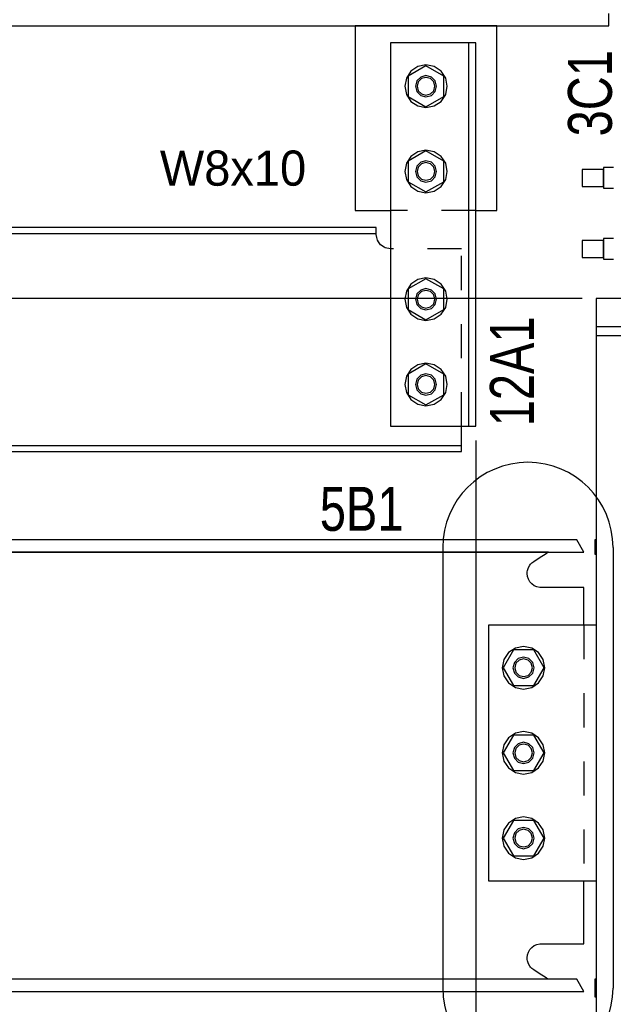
# Model space of a CAD drawing. Header units: inches. Extents: x -17.2 to 17.5, y -11.2 to 11.2.
# Tile 29 of 38: x 5.8 to 7.5, y 1.5 to 4.3. Entities that reach past the tile are written whole.
import ezdxf
from ezdxf.enums import TextEntityAlignment as Align

# ---------------------------------------------------------------- set-up
doc = ezdxf.new("R2010")
doc.units = ezdxf.units.IN
doc.header["$LTSCALE"] = 2.5
doc.header["$MEASUREMENT"] = 0
doc.linetypes.add('SDS2_5', pattern=[0.04, 0.02, -0.02])
doc.layers.add('Layer_0', color=7, linetype='Continuous')

msp = doc.modelspace()

# ---------------------------------------------------------------- linework, layer by layer
at = {"color": 1, "linetype": 'SDS2_5'}
for p, q in [((7.1239, 3.7826), (6.8739, 3.7826)), ((7.0822, 3.6701), (6.8739, 3.6701)), ((7.0822, 3.1493), (7.0822, 3.6701)), ((7.4416, 2.5659), (7.4416, 1.8159))]:
    msp.add_line(p, q, dxfattribs=at)
at = {"color": 1, "linetype": 'Continuous'}
for p, q in [((7.4364, 3.5243), (2.3018, 3.5243)), ((7.4364, 3.5243), (2.3018, 3.5243)), ((7.4364, 3.5243), (3.3643, 3.5243)), ((7.1239, 3.1076), (7.1239, -2.021))]:
    msp.add_line(p, q, dxfattribs=at)
at = {"color": 4, "linetype": 'Continuous'}
for p, q in [((7.0271, 2.7937), (7.0271, 1.5007)), ((7.5271, 2.7937), (7.5271, 1.5007))]:
    msp.add_line(p, q, dxfattribs=at)
for centre, start, end in [((7.2771, 2.7937), 0, 180), ((7.2771, 1.5007), 180, 0)]:
    msp.add_arc(centre, 0.25, start, end, dxfattribs=at)
at = {"layer": 'Layer_0', "color": 2, "linetype": 'Continuous'}
for p, q in [((7.5145, 4.3243), (7.5145, 4.3609)), ((4.228, 4.3243), (7.5145, 4.3243)), ((7.1864, 4.3243), (6.7697, 4.3243)), ((6.7697, 4.3243), (6.7697, 4.1472)), ((7.1864, 4.1472), (7.1864, 4.3243)), ((7.0718, 4.2743), (6.8739, 4.2743)), ((6.8739, 4.2743), (6.8739, 4.1472)), ((7.0837, 4.2743), (7.0718, 4.2743)), ((7.0939, 4.2743), (7.0837, 4.2743)), ((7.1007, 4.2743), (7.0939, 4.2743)), ((7.103, 4.2743), (7.1007, 4.2743)), ((7.103, 4.2743), (7.103, 3.1493)), ((7.1239, 4.2743), (7.103, 4.2743)), ((7.1239, 3.1493), (7.1239, 4.2743)), ((6.7697, 4.1472), (6.7697, 3.8972)), ((6.8739, 4.1472), (6.8739, 3.8972)), ((7.1864, 3.8972), (7.1864, 4.1472)), ((6.7697, 3.8972), (6.7697, 3.7826)), ((6.8739, 3.8972), (6.8739, 3.5222)), ((7.1864, 3.7826), (7.1864, 3.8972)), ((6.7697, 3.7826), (6.8739, 3.7826)), ((7.1239, 3.7826), (7.1864, 3.7826)), ((6.8322, 3.7326), (5.3947, 3.7326)), ((6.8322, 3.7155), (6.8322, 3.7326)), ((5.3947, 3.7155), (6.8322, 3.7155)), ((6.8322, 3.7125), (6.8322, 3.7155)), ((6.8322, 3.7118), (6.8322, 3.7125)), ((6.8338, 3.7038), (6.8322, 3.7118)), ((6.8354, 3.6958), (6.8338, 3.7038)), ((6.8388, 3.6907), (6.8354, 3.6958)), ((6.8444, 3.6823), (6.8388, 3.6907)), ((6.8549, 3.6753), (6.8444, 3.6823)), ((6.8579, 3.6733), (6.8549, 3.6753)), ((6.8739, 3.6701), (6.8579, 3.6733)), ((6.8739, 3.5222), (6.8739, 3.2722)), ((7.6447, 3.5243), (7.478, 3.5243)), ((7.478, 3.5243), (7.478, 3.4409)), ((7.6447, 3.4409), (7.478, 3.4409)), ((7.478, 3.4409), (7.478, 3.4149)), ((7.6447, 3.4149), (7.478, 3.4149)), ((7.478, 3.4149), (7.478, 2.9826)), ((6.8739, 3.2722), (6.8739, 3.1493)), ((6.8739, 3.1493), (7.0718, 3.1493)), ((7.0718, 3.1493), (7.0837, 3.1493)), ((7.0822, 3.1324), (7.0822, 3.1493)), ((7.0822, 3.117), (7.0822, 3.1324)), ((7.0837, 3.1493), (7.0939, 3.1493)), ((7.0939, 3.1493), (7.1007, 3.1493)), ((7.1007, 3.1493), (7.103, 3.1493)), ((7.103, 3.1493), (7.1239, 3.1493)), ((7.0822, 3.0922), (5.3947, 3.0922)), ((7.0822, 3.104), (7.0822, 3.117)), ((7.0822, 3.0953), (7.0822, 3.104)), ((7.0822, 3.0922), (7.0822, 3.0953)), ((7.0822, 3.0751), (7.0822, 3.0922)), ((5.3947, 3.0751), (7.0822, 3.0751)), ((7.478, 2.9826), (7.478, 2.6076)), ((7.4209, 2.8159), (3.8947, 2.8159)), ((7.4416, 2.7801), (7.4209, 2.8159)), ((7.478, 2.8159), (7.4741, 2.8159)), ((7.4741, 2.8159), (7.4741, 2.7743)), ((3.8947, 2.7801), (7.3374, 2.7801)), ((7.3374, 2.7801), (5.4676, 2.7801)), ((7.3106, 2.7631), (7.3304, 2.7757)), ((7.3304, 2.7757), (7.3374, 2.7801)), ((7.3374, 2.7801), (7.4416, 2.7801)), ((7.4741, 2.7743), (7.478, 2.7743)), ((7.2849, 2.7444), (7.2887, 2.7486)), ((7.2887, 2.7486), (7.2943, 2.7527)), ((7.2943, 2.7528), (7.3106, 2.7631)), ((7.2943, 2.7527), (7.2943, 2.7528)), ((7.2749, 2.7176), (7.2754, 2.7222)), ((7.2758, 2.7089), (7.2749, 2.7176)), ((7.2754, 2.7222), (7.2758, 2.7263)), ((7.2758, 2.7263), (7.2785, 2.7346)), ((7.2785, 2.7346), (7.2829, 2.7421)), ((7.2829, 2.7421), (7.2849, 2.7444)), ((7.2785, 2.7007), (7.2758, 2.7089)), ((7.2829, 2.6931), (7.2785, 2.7007)), ((7.2887, 2.6866), (7.2829, 2.6931)), ((7.2957, 2.6815), (7.2887, 2.6866)), ((7.3037, 2.678), (7.2957, 2.6815)), ((7.3122, 2.6762), (7.3037, 2.678)), ((7.3165, 2.6762), (7.3122, 2.6762)), ((7.3166, 2.6759), (7.3165, 2.6762)), ((7.4416, 2.6759), (7.3166, 2.6759)), ((7.4416, 2.5659), (7.4416, 2.6759)), ((7.478, 2.6076), (7.478, 1.6993)), ((7.478, 2.5659), (7.1616, 2.5659)), ((7.1616, 2.5659), (7.1616, 2.4409)), ((7.1616, 2.4409), (7.1616, 2.1909)), ((7.1616, 2.1909), (7.1616, 1.9409)), ((7.1616, 1.9409), (7.1616, 1.8159)), ((7.1616, 1.8159), (7.478, 1.8159)), ((7.4416, 1.6309), (7.4416, 1.8159)), ((7.478, 1.6993), (7.478, 1.3243)), ((7.2829, 1.6138), (7.2887, 1.6202)), ((7.2887, 1.6202), (7.2957, 1.6254)), ((7.2957, 1.6254), (7.3037, 1.6289)), ((7.3037, 1.6289), (7.3122, 1.6307)), ((7.3122, 1.6307), (7.3165, 1.6307)), ((7.3165, 1.6307), (7.3166, 1.6309)), ((7.3166, 1.6309), (7.4416, 1.6309)), ((7.2749, 1.5893), (7.2758, 1.5979)), ((7.2754, 1.5847), (7.2749, 1.5893)), ((7.2758, 1.5979), (7.2785, 1.6062)), ((7.2785, 1.6062), (7.2829, 1.6138)), ((7.2758, 1.5806), (7.2754, 1.5847)), ((7.2785, 1.5723), (7.2758, 1.5806)), ((7.2829, 1.5648), (7.2785, 1.5723)), ((7.2849, 1.5625), (7.2829, 1.5648)), ((7.2887, 1.5583), (7.2849, 1.5625)), ((7.2943, 1.5542), (7.2887, 1.5583)), ((7.2943, 1.5541), (7.2943, 1.5542)), ((7.3106, 1.5437), (7.2943, 1.5541)), ((7.3304, 1.5312), (7.3106, 1.5437)), ((7.3374, 1.5268), (3.8947, 1.5268)), ((7.3374, 1.5268), (7.3304, 1.5312)), ((7.4209, 1.5268), (7.3374, 1.5268)), ((7.4416, 1.4909), (7.4209, 1.5268)), ((7.478, 1.5268), (7.4741, 1.5268)), ((7.4741, 1.5268), (7.4741, 1.4747)), ((3.8947, 1.4909), (7.4416, 1.4909)), ((7.4741, 1.4747), (7.478, 1.4747))]:
    msp.add_line(p, q, dxfattribs=at)
at = {"layer": 'Layer_0', "color": 1, "linetype": 'Continuous'}
for p, q in [((6.9338, 4.1914), (6.9203, 4.1711)), ((6.978, 4.2073), (6.9259, 4.1773)), ((6.9541, 4.2049), (6.9338, 4.1914)), ((6.978, 4.2097), (6.9541, 4.2049)), ((7.002, 4.2049), (6.978, 4.2097)), ((7.0301, 4.1773), (6.978, 4.2073)), ((7.0222, 4.1914), (7.002, 4.2049)), ((7.0358, 4.1711), (7.0222, 4.1914)), ((6.9203, 4.1711), (6.9155, 4.1472)), ((6.9259, 4.1773), (6.9259, 4.1472)), ((6.951, 4.1628), (6.9468, 4.1472)), ((6.9624, 4.1743), (6.951, 4.1628)), ((6.965, 4.1697), (6.9555, 4.1602)), ((6.978, 4.1784), (6.9624, 4.1743)), ((6.978, 4.1732), (6.965, 4.1697)), ((6.9937, 4.1743), (6.978, 4.1784)), ((6.9911, 4.1697), (6.978, 4.1732)), ((7.0006, 4.1602), (6.9911, 4.1697)), ((7.0051, 4.1628), (6.9937, 4.1743)), ((7.0093, 4.1472), (7.0051, 4.1628)), ((7.0301, 4.1472), (7.0301, 4.1773)), ((7.0405, 4.1472), (7.0358, 4.1711)), ((6.9155, 4.1472), (6.9203, 4.1233)), ((6.9259, 4.1472), (6.9259, 4.1171)), ((6.9468, 4.1472), (6.951, 4.1316)), ((6.9555, 4.1602), (6.952, 4.1472)), ((6.952, 4.1472), (6.9555, 4.1342)), ((6.9555, 4.1342), (6.965, 4.1246)), ((6.9911, 4.1246), (7.0006, 4.1342)), ((7.0041, 4.1472), (7.0006, 4.1602)), ((7.0006, 4.1342), (7.0041, 4.1472)), ((7.0051, 4.1316), (7.0093, 4.1472)), ((7.0301, 4.1171), (7.0301, 4.1472)), ((7.0358, 4.1233), (7.0405, 4.1472)), ((6.9203, 4.1233), (6.9338, 4.103)), ((6.9259, 4.1171), (6.978, 4.0871)), ((6.951, 4.1316), (6.9624, 4.1201)), ((6.9624, 4.1201), (6.978, 4.1159)), ((6.965, 4.1246), (6.978, 4.1212)), ((6.978, 4.1212), (6.9911, 4.1246)), ((6.978, 4.1159), (6.9937, 4.1201)), ((6.978, 4.0871), (7.0301, 4.1171)), ((6.9937, 4.1201), (7.0051, 4.1316)), ((7.0222, 4.103), (7.0358, 4.1233)), ((6.9338, 4.103), (6.9541, 4.0895)), ((6.9541, 4.0895), (6.978, 4.0847)), ((6.978, 4.0847), (7.002, 4.0895)), ((7.002, 4.0895), (7.0222, 4.103)), ((6.978, 3.9597), (6.9541, 3.9549)), ((7.002, 3.9549), (6.978, 3.9597)), ((6.9338, 3.9414), (6.9203, 3.9211)), ((6.978, 3.9573), (6.9259, 3.9273)), ((6.9541, 3.9549), (6.9338, 3.9414)), ((7.0301, 3.9273), (6.978, 3.9573)), ((7.0222, 3.9414), (7.002, 3.9549)), ((7.0358, 3.9211), (7.0222, 3.9414)), ((6.9203, 3.9211), (6.9155, 3.8972)), ((6.9259, 3.9273), (6.9259, 3.8972)), ((6.951, 3.9128), (6.9468, 3.8972)), ((6.9624, 3.9243), (6.951, 3.9128)), ((6.9555, 3.9102), (6.952, 3.8972)), ((6.965, 3.9197), (6.9555, 3.9102)), ((6.978, 3.9284), (6.9624, 3.9243)), ((6.978, 3.9232), (6.965, 3.9197)), ((6.9937, 3.9243), (6.978, 3.9284)), ((6.9911, 3.9197), (6.978, 3.9232)), ((7.0006, 3.9102), (6.9911, 3.9197)), ((7.0051, 3.9128), (6.9937, 3.9243)), ((7.0041, 3.8972), (7.0006, 3.9102)), ((7.0093, 3.8972), (7.0051, 3.9128)), ((7.0301, 3.8972), (7.0301, 3.9273)), ((7.0405, 3.8972), (7.0358, 3.9211)), ((7.4989, 3.9034), (7.4364, 3.9034)), ((7.4364, 3.9034), (7.4364, 3.8535)), ((7.5286, 3.9086), (7.4989, 3.9086)), ((7.4989, 3.9086), (7.4989, 3.8483)), ((7.4989, 3.8535), (7.4989, 3.9034)), ((6.9155, 3.8972), (6.9203, 3.8733)), ((6.9203, 3.8733), (6.9338, 3.853)), ((6.9259, 3.8972), (6.9259, 3.8671)), ((6.9468, 3.8972), (6.951, 3.8816)), ((6.951, 3.8816), (6.9624, 3.8701)), ((6.952, 3.8972), (6.9555, 3.8842)), ((6.9555, 3.8842), (6.965, 3.8746)), ((6.965, 3.8746), (6.978, 3.8712)), ((6.978, 3.8712), (6.9911, 3.8746)), ((6.9911, 3.8746), (7.0006, 3.8842)), ((6.9937, 3.8701), (7.0051, 3.8816)), ((7.0006, 3.8842), (7.0041, 3.8972)), ((7.0051, 3.8816), (7.0093, 3.8972)), ((7.0222, 3.853), (7.0358, 3.8733)), ((7.0301, 3.8671), (7.0301, 3.8972)), ((7.0358, 3.8733), (7.0405, 3.8972)), ((6.9259, 3.8671), (6.978, 3.8371)), ((6.9338, 3.853), (6.9541, 3.8395)), ((6.9624, 3.8701), (6.978, 3.8659)), ((6.978, 3.8659), (6.9937, 3.8701)), ((6.978, 3.8371), (7.0301, 3.8671)), ((7.002, 3.8395), (7.0222, 3.853)), ((7.4364, 3.8535), (7.4989, 3.8535)), ((7.4989, 3.8483), (7.5286, 3.8483)), ((6.9541, 3.8395), (6.978, 3.8347)), ((6.978, 3.8347), (7.002, 3.8395)), ((7.5286, 3.7002), (7.4989, 3.7002)), ((7.4989, 3.7002), (7.4989, 3.64)), ((7.4989, 3.695), (7.4364, 3.695)), ((7.4364, 3.695), (7.4364, 3.6452)), ((7.4989, 3.6452), (7.4989, 3.695)), ((7.4364, 3.6452), (7.4989, 3.6452)), ((7.4989, 3.64), (7.5286, 3.64)), ((6.978, 3.5847), (6.9541, 3.5799)), ((7.002, 3.5799), (6.978, 3.5847)), ((6.9338, 3.5664), (6.9203, 3.5461)), ((6.978, 3.5823), (6.9259, 3.5523)), ((6.9541, 3.5799), (6.9338, 3.5664)), ((7.0301, 3.5523), (6.978, 3.5823)), ((7.0222, 3.5664), (7.002, 3.5799)), ((7.0358, 3.5461), (7.0222, 3.5664)), ((6.9203, 3.5461), (6.9155, 3.5222)), ((6.9259, 3.5523), (6.9259, 3.5222)), ((6.951, 3.5378), (6.9468, 3.5222)), ((6.9624, 3.5493), (6.951, 3.5378)), ((6.9555, 3.5352), (6.952, 3.5222)), ((6.965, 3.5447), (6.9555, 3.5352)), ((6.978, 3.5534), (6.9624, 3.5493)), ((6.978, 3.5482), (6.965, 3.5447)), ((6.9937, 3.5493), (6.978, 3.5534)), ((6.9911, 3.5447), (6.978, 3.5482)), ((7.0006, 3.5352), (6.9911, 3.5447)), ((7.0051, 3.5378), (6.9937, 3.5493)), ((7.0041, 3.5222), (7.0006, 3.5352)), ((7.0093, 3.5222), (7.0051, 3.5378)), ((7.0301, 3.5222), (7.0301, 3.5523)), ((7.0405, 3.5222), (7.0358, 3.5461)), ((6.9155, 3.5222), (6.9203, 3.4983)), ((6.9203, 3.4983), (6.9338, 3.478)), ((6.9259, 3.5222), (6.9259, 3.4921)), ((6.9468, 3.5222), (6.951, 3.5066)), ((6.951, 3.5066), (6.9624, 3.4951)), ((6.952, 3.5222), (6.9555, 3.5092)), ((6.9555, 3.5092), (6.965, 3.4996)), ((6.965, 3.4996), (6.978, 3.4962)), ((6.978, 3.4962), (6.9911, 3.4996)), ((6.9911, 3.4996), (7.0006, 3.5092)), ((6.9937, 3.4951), (7.0051, 3.5066)), ((7.0006, 3.5092), (7.0041, 3.5222)), ((7.0051, 3.5066), (7.0093, 3.5222)), ((7.0222, 3.478), (7.0358, 3.4983)), ((7.0301, 3.4921), (7.0301, 3.5222)), ((7.0358, 3.4983), (7.0405, 3.5222)), ((6.9259, 3.4921), (6.978, 3.4621)), ((6.9338, 3.478), (6.9541, 3.4645)), ((6.9624, 3.4951), (6.978, 3.4909)), ((6.978, 3.4909), (6.9937, 3.4951)), ((6.978, 3.4621), (7.0301, 3.4921)), ((7.002, 3.4645), (7.0222, 3.478)), ((6.9541, 3.4645), (6.978, 3.4597)), ((6.978, 3.4597), (7.002, 3.4645)), ((6.978, 3.3323), (6.9259, 3.3023)), ((6.9541, 3.3299), (6.9338, 3.3164)), ((6.978, 3.3347), (6.9541, 3.3299)), ((7.002, 3.3299), (6.978, 3.3347)), ((7.0301, 3.3023), (6.978, 3.3323)), ((7.0222, 3.3164), (7.002, 3.3299)), ((6.9203, 3.2961), (6.9155, 3.2722)), ((6.9338, 3.3164), (6.9203, 3.2961)), ((6.9259, 3.3023), (6.9259, 3.2722)), ((6.9624, 3.2993), (6.951, 3.2878)), ((6.965, 3.2947), (6.9555, 3.2852)), ((6.978, 3.3034), (6.9624, 3.2993)), ((6.978, 3.2982), (6.965, 3.2947)), ((6.9937, 3.2993), (6.978, 3.3034)), ((6.9911, 3.2947), (6.978, 3.2982)), ((7.0006, 3.2852), (6.9911, 3.2947)), ((7.0051, 3.2878), (6.9937, 3.2993)), ((7.0358, 3.2961), (7.0222, 3.3164)), ((7.0301, 3.2722), (7.0301, 3.3023)), ((7.0405, 3.2722), (7.0358, 3.2961)), ((6.9155, 3.2722), (6.9203, 3.2483)), ((6.9259, 3.2722), (6.9259, 3.2421)), ((6.951, 3.2878), (6.9468, 3.2722)), ((6.9468, 3.2722), (6.951, 3.2566)), ((6.9555, 3.2852), (6.952, 3.2722)), ((6.952, 3.2722), (6.9555, 3.2592)), ((7.0041, 3.2722), (7.0006, 3.2852)), ((7.0006, 3.2592), (7.0041, 3.2722)), ((7.0093, 3.2722), (7.0051, 3.2878)), ((7.0051, 3.2566), (7.0093, 3.2722)), ((7.0301, 3.2421), (7.0301, 3.2722)), ((7.0358, 3.2483), (7.0405, 3.2722)), ((6.9203, 3.2483), (6.9338, 3.228)), ((6.9259, 3.2421), (6.978, 3.2121)), ((6.951, 3.2566), (6.9624, 3.2451)), ((6.9555, 3.2592), (6.965, 3.2496)), ((6.9624, 3.2451), (6.978, 3.2409)), ((6.965, 3.2496), (6.978, 3.2462)), ((6.978, 3.2462), (6.9911, 3.2496)), ((6.978, 3.2409), (6.9937, 3.2451)), ((6.978, 3.2121), (7.0301, 3.2421)), ((6.9911, 3.2496), (7.0006, 3.2592)), ((6.9937, 3.2451), (7.0051, 3.2566)), ((7.0222, 3.228), (7.0358, 3.2483)), ((6.9338, 3.228), (6.9541, 3.2145)), ((6.9541, 3.2145), (6.978, 3.2097)), ((6.978, 3.2097), (7.002, 3.2145)), ((7.002, 3.2145), (7.0222, 3.228)), ((7.2344, 2.493), (7.2044, 2.4409)), ((7.2203, 2.4851), (7.2067, 2.4649)), ((7.2406, 2.4987), (7.2203, 2.4851)), ((7.2946, 2.493), (7.2344, 2.493)), ((7.2645, 2.5034), (7.2406, 2.4987)), ((7.2884, 2.4987), (7.2645, 2.5034)), ((7.3087, 2.4851), (7.2884, 2.4987)), ((7.3246, 2.4409), (7.2946, 2.493)), ((7.3222, 2.4649), (7.3087, 2.4851)), ((7.2067, 2.4649), (7.202, 2.4409)), ((7.2374, 2.4566), (7.2332, 2.4409)), ((7.2489, 2.468), (7.2374, 2.4566)), ((7.2515, 2.4635), (7.2419, 2.454)), ((7.2645, 2.4722), (7.2489, 2.468)), ((7.2645, 2.467), (7.2515, 2.4635)), ((7.2801, 2.468), (7.2645, 2.4722)), ((7.2775, 2.4635), (7.2645, 2.467)), ((7.287, 2.454), (7.2775, 2.4635)), ((7.2916, 2.4566), (7.2801, 2.468)), ((7.2957, 2.4409), (7.2916, 2.4566)), ((7.327, 2.4409), (7.3222, 2.4649)), ((7.202, 2.4409), (7.2067, 2.417)), ((7.2044, 2.4409), (7.2344, 2.3889)), ((7.2332, 2.4409), (7.2374, 2.4253)), ((7.2419, 2.454), (7.2384, 2.4409)), ((7.2384, 2.4409), (7.2419, 2.4279)), ((7.2419, 2.4279), (7.2515, 2.4184)), ((7.2775, 2.4184), (7.287, 2.4279)), ((7.2905, 2.4409), (7.287, 2.454)), ((7.287, 2.4279), (7.2905, 2.4409)), ((7.2916, 2.4253), (7.2957, 2.4409)), ((7.2946, 2.3889), (7.3246, 2.4409)), ((7.3222, 2.417), (7.327, 2.4409)), ((7.2067, 2.417), (7.2203, 2.3968)), ((7.2374, 2.4253), (7.2489, 2.4139)), ((7.2489, 2.4139), (7.2645, 2.4097)), ((7.2515, 2.4184), (7.2645, 2.4149)), ((7.2645, 2.4149), (7.2775, 2.4184)), ((7.2645, 2.4097), (7.2801, 2.4139)), ((7.2801, 2.4139), (7.2916, 2.4253)), ((7.3087, 2.3968), (7.3222, 2.417)), ((7.2203, 2.3968), (7.2406, 2.3832)), ((7.2344, 2.3889), (7.2946, 2.3889)), ((7.2406, 2.3832), (7.2645, 2.3784)), ((7.2645, 2.3784), (7.2884, 2.3832)), ((7.2884, 2.3832), (7.3087, 2.3968)), ((7.2344, 2.243), (7.2044, 2.1909)), ((7.2203, 2.2351), (7.2067, 2.2149)), ((7.2406, 2.2487), (7.2203, 2.2351)), ((7.2946, 2.243), (7.2344, 2.243)), ((7.2645, 2.2534), (7.2406, 2.2487)), ((7.2884, 2.2487), (7.2645, 2.2534)), ((7.3087, 2.2351), (7.2884, 2.2487)), ((7.3246, 2.1909), (7.2946, 2.243)), ((7.3222, 2.2149), (7.3087, 2.2351)), ((7.2067, 2.2149), (7.202, 2.1909)), ((7.2374, 2.2066), (7.2332, 2.1909)), ((7.2489, 2.218), (7.2374, 2.2066)), ((7.2419, 2.204), (7.2384, 2.1909)), ((7.2515, 2.2135), (7.2419, 2.204)), ((7.2645, 2.2222), (7.2489, 2.218)), ((7.2645, 2.217), (7.2515, 2.2135)), ((7.2801, 2.218), (7.2645, 2.2222)), ((7.2775, 2.2135), (7.2645, 2.217)), ((7.287, 2.204), (7.2775, 2.2135)), ((7.2916, 2.2066), (7.2801, 2.218)), ((7.2905, 2.1909), (7.287, 2.204)), ((7.2957, 2.1909), (7.2916, 2.2066)), ((7.327, 2.1909), (7.3222, 2.2149)), ((7.202, 2.1909), (7.2067, 2.167)), ((7.2044, 2.1909), (7.2344, 2.1389)), ((7.2332, 2.1909), (7.2374, 2.1753)), ((7.2374, 2.1753), (7.2489, 2.1639)), ((7.2384, 2.1909), (7.2419, 2.1779)), ((7.2419, 2.1779), (7.2515, 2.1684)), ((7.2515, 2.1684), (7.2645, 2.1649)), ((7.2645, 2.1649), (7.2775, 2.1684)), ((7.2775, 2.1684), (7.287, 2.1779)), ((7.2801, 2.1639), (7.2916, 2.1753)), ((7.287, 2.1779), (7.2905, 2.1909)), ((7.2916, 2.1753), (7.2957, 2.1909)), ((7.2946, 2.1389), (7.3246, 2.1909)), ((7.3222, 2.167), (7.327, 2.1909)), ((7.2067, 2.167), (7.2203, 2.1468)), ((7.2203, 2.1468), (7.2406, 2.1332)), ((7.2344, 2.1389), (7.2946, 2.1389)), ((7.2489, 2.1639), (7.2645, 2.1597)), ((7.2645, 2.1597), (7.2801, 2.1639)), ((7.2884, 2.1332), (7.3087, 2.1468)), ((7.3087, 2.1468), (7.3222, 2.167)), ((7.2406, 2.1332), (7.2645, 2.1284)), ((7.2645, 2.1284), (7.2884, 2.1332)), ((7.2406, 1.9987), (7.2203, 1.9851)), ((7.2645, 2.0034), (7.2406, 1.9987)), ((7.2884, 1.9987), (7.2645, 2.0034)), ((7.3087, 1.9851), (7.2884, 1.9987)), ((7.2067, 1.9649), (7.202, 1.9409)), ((7.2344, 1.993), (7.2044, 1.9409)), ((7.2203, 1.9851), (7.2067, 1.9649)), ((7.2946, 1.993), (7.2344, 1.993)), ((7.2489, 1.968), (7.2374, 1.9566)), ((7.2645, 1.9722), (7.2489, 1.968)), ((7.2645, 1.967), (7.2515, 1.9635)), ((7.2801, 1.968), (7.2645, 1.9722)), ((7.2775, 1.9635), (7.2645, 1.967)), ((7.2916, 1.9566), (7.2801, 1.968)), ((7.3246, 1.9409), (7.2946, 1.993)), ((7.3222, 1.9649), (7.3087, 1.9851)), ((7.327, 1.9409), (7.3222, 1.9649)), ((7.202, 1.9409), (7.2067, 1.917)), ((7.2044, 1.9409), (7.2344, 1.8889)), ((7.2374, 1.9566), (7.2332, 1.9409)), ((7.2332, 1.9409), (7.2374, 1.9253)), ((7.2419, 1.954), (7.2384, 1.9409)), ((7.2384, 1.9409), (7.2419, 1.9279)), ((7.2515, 1.9635), (7.2419, 1.954)), ((7.287, 1.954), (7.2775, 1.9635)), ((7.2905, 1.9409), (7.287, 1.954)), ((7.287, 1.9279), (7.2905, 1.9409)), ((7.2957, 1.9409), (7.2916, 1.9566)), ((7.2916, 1.9253), (7.2957, 1.9409)), ((7.2946, 1.8889), (7.3246, 1.9409)), ((7.3222, 1.917), (7.327, 1.9409)), ((7.2067, 1.917), (7.2203, 1.8968)), ((7.2374, 1.9253), (7.2489, 1.9139)), ((7.2419, 1.9279), (7.2515, 1.9184)), ((7.2489, 1.9139), (7.2645, 1.9097)), ((7.2515, 1.9184), (7.2645, 1.9149)), ((7.2645, 1.9149), (7.2775, 1.9184)), ((7.2645, 1.9097), (7.2801, 1.9139)), ((7.2775, 1.9184), (7.287, 1.9279)), ((7.2801, 1.9139), (7.2916, 1.9253)), ((7.3087, 1.8968), (7.3222, 1.917)), ((7.2203, 1.8968), (7.2406, 1.8832)), ((7.2344, 1.8889), (7.2946, 1.8889)), ((7.2406, 1.8832), (7.2645, 1.8784)), ((7.2645, 1.8784), (7.2884, 1.8832)), ((7.2884, 1.8832), (7.3087, 1.8968))]:
    msp.add_line(p, q, dxfattribs=at)

# ---------------------------------------------------------------- texts
at = {"layer": 'Layer_0', "color": 2, "linetype": 'Continuous', "width": 0.8}
for s, p in [('3C1', (7.5238, 4.0001)), ('12A1', (7.2947, 3.1493))]:
    msp.add_text(s, height=0.12902, rotation=90, dxfattribs=at).set_placement(p)
at = {"layer": 'Layer_0', "color": 1, "linetype": 'Continuous'}
msp.add_text('W8x10', height=0.10322, dxfattribs=at).set_placement((6.4115, 3.9587), align=Align.TOP_CENTER)
at = {"layer": 'Layer_0', "color": 2, "linetype": 'Continuous', "width": 0.8}
msp.add_text('5B1', height=0.12902, dxfattribs=at).set_placement((6.6663, 2.8426))

doc.saveas('drawing.dxf')
